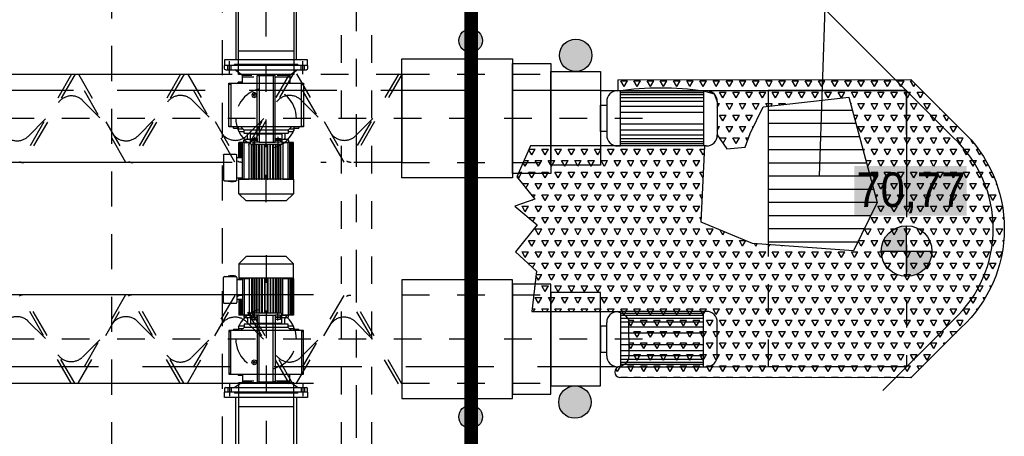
# Model space of a CAD drawing. Header units: metres. Extents: x -5 to 93, y -48 to 79.
# Tile 78 of 91: x 82.45 to 86.01, y 12.02 to 13.53. Entities that reach past the tile are written whole.
import ezdxf

# ---------------------------------------------------------------- set-up
doc = ezdxf.new("R2010")
doc.units = ezdxf.units.M
doc.header["$LTSCALE"] = 0.05
for name, pattern in [('STRICHPUNKT', [25.4, 12.7, -6.35, 0, -6.35]), ('STRICHPUNKT2', [12.7, 6.35, -3.175, 0, -3.175]), ('VERDECKT', [9.525, 6.35, -3.175]), ('VERDECKT2', [4.7625, 3.175, -1.5875])]:
    doc.linetypes.add(name, pattern=pattern)
for name, color, linetype in [('A_Achse', 9, 'STRICHPUNKT2'), ('A_Ansicht', 2, 'Continuous'), ('A_Bauteile-Neu-Geiger', 10, 'Continuous'), ('A_Sanitär', 4, 'Continuous'), ('A_Schraff_Abbruch', 50, 'Continuous'), ('A_Schraffur', 9, 'Continuous'), ('A_Text', 5, 'Continuous'), ('A_Unsichtbar', 7, 'VERDECKT'), ('A_Unsichtbar-über', 253, 'VERDECKT')]:
    doc.layers.add(name, color=color, linetype=linetype)
doc.styles.add('Arial', font='arial.ttf', dxfattribs={"width": 0.9})

# ---------------------------------------------------------------- blocks, each defined once
blk = doc.blocks.new('Rechen-MDS300-d')
for p, q in [((-1825, 352.4), (-1825, 498.4)), ((-1809, 502.4), (-1821, 502.4)), ((-1809, 502.4), (-1809, 352.4)), ((-1809, 502.4), (-1789, 502.4)), ((-1789, 502.4), (-1789, 202.4)), ((-2031.5, 470.9), (-2036, 470.9)), ((-2036, 462.4), (-2036, 470.9)), ((-2028.4, 487.4), (-2031.5, 487.4)), ((-2031.5, 487.4), (-2031.5, 480.4)), ((-2031.5, 480.4), (-1873.5, 480.4)), ((-2031.5, 480.4), (-2031.5, 224.4)), ((-1876.7, 487.4), (-2028.4, 487.4)), ((-2028.4, 480.4), (-2028.4, 487.4)), ((-1873.5, 487.4), (-1876.7, 487.4)), ((-1876.7, 480.4), (-1876.7, 487.4)), ((-1873.5, 480.4), (-1873.5, 487.4)), ((-1873.5, 224.4), (-1873.5, 480.4)), ((-1825, 465.9), (-1845, 437.4)), ((-1840, 484.9), (-1794, 484.9)), ((-1825, 491.4), (-1809, 491.4)), ((-1825, 478.4), (-1809, 478.4)), ((-1805, 467.4), (-1809, 467.4)), ((-1805, 467.4), (-1805, 352.4)), ((-2273.5, 450.9), (-2299.5, 424.9)), ((-2273.5, 253.9), (-2273.5, 450.9)), ((-2220.5, 450.9), (-2273.5, 450.9)), ((-2220.5, 450.9), (-2220.5, 253.9)), ((-2220.3, 432.9), (-2220.5, 432.9)), ((-2220.3, 450.7), (-2087.7, 450.7)), ((-2220.3, 449.4), (-2220.3, 450.7)), ((-2220.3, 432), (-2220.3, 449.4)), ((-2220.3, 432), (-2220.3, 446.8)), ((-2220.3, 432), (-2220.3, 443)), ((-2220.3, 432), (-2220.3, 438.1)), ((-2220.3, 413.2), (-2220.3, 432)), ((-2087.7, 450.7), (-2087.7, 449.4)), ((-2087.7, 449.4), (-2087.7, 432)), ((-2087.7, 446.8), (-2087.7, 432)), ((-2087.7, 443), (-2087.7, 432)), ((-2087.7, 438.1), (-2087.7, 432)), ((-2087.5, 432.9), (-2087.7, 432.9)), ((-2087.7, 432), (-2087.7, 413.2)), ((-2081.5, 433.4), (-2087.5, 433.4)), ((-2087.5, 409.4), (-2087.5, 433.4)), ((-2077.5, 429.4), (-2077.5, 409.4)), ((-2055, 430.4), (-2055, 274.4)), ((-2043, 432.4), (-2053, 432.4)), ((-2048.5, 432.4), (-2048.5, 448.4)), ((-2038.5, 452.4), (-2044.5, 452.4)), ((-2031.5, 443.9), (-2043, 432.4)), ((-2043, 432.4), (-2043, 272.4)), ((-2031.5, 452.4), (-2038.5, 452.4)), ((-2038.5, 436.9), (-2038.5, 452.4)), ((-2036, 453.9), (-2036, 462.4)), ((-2036, 453.9), (-2031.5, 453.9)), ((-1850, 437.4), (-1871.5, 437.4)), ((-1850, 387.8), (-1850, 437.4)), ((-1845, 437.4), (-1850, 437.4)), ((-1845, 437.4), (-1845, 391.8)), ((-1578.5, 452.1), (-1842, 452.1)), ((-1842, 452.1), (-1842, 252.1)), ((-1789, 461.6), (-1435, 461.6)), ((-1756.5, 252.1), (-1756.5, 452.1)), ((-2299.5, 424.9), (-2299.5, 279.9)), ((-2220.3, 403.1), (-2220.3, 405.1)), ((-2220.3, 394.9), (-2220.3, 396.9)), ((-2095, 405.4), (-2095, 299.4)), ((-2067.7, 394.4), (-2091.5, 394.4)), ((-2057.5, 409.4), (-2091, 409.4)), ((-2080, 404.4), (-2087, 404.4)), ((-2087, 404.4), (-2087, 384.4)), ((-2073, 404.4), (-2080, 404.4)), ((-2080, 404.4), (-2080, 384.4)), ((-2080, 384.4), (-2080, 404.4)), ((-2055, 420.4), (-2073.5, 420.4)), ((-2073, 384.4), (-2073, 404.4)), ((-2057.5, 409.4), (-2057.5, 295.4)), ((-2220.3, 386), (-2220.3, 388)), ((-2220.3, 376.5), (-2220.3, 378.5)), ((-2220.3, 366.6), (-2220.3, 368.6)), ((-2220.3, 356.5), (-2220.3, 358.5)), ((-2087, 384.4), (-2080, 384.4)), ((-2087, 384.4), (-1846, 384.4)), ((-2087, 377.4), (-2087, 384.4)), ((-2087, 327.4), (-2087, 377.4)), ((-1846, 377.4), (-2087, 377.4)), ((-2080, 384.4), (-2073, 384.4)), ((-2055, 391.4), (-2057.5, 391.4)), ((-1846, 384.4), (-1846, 377.4)), ((-1846, 327.4), (-1846, 377.4)), ((-2220.3, 346.2), (-2220.3, 348.2)), ((-2220.3, 336.1), (-2220.3, 338.1)), ((-2220.3, 326.2), (-2220.3, 328.2)), ((-1846, 327.4), (-2087, 327.4)), ((-2087, 327.4), (-2087, 320.4)), ((-1846, 320.4), (-1846, 327.4)), ((-1825, 206.4), (-1825, 352.4)), ((-1809, 352.4), (-1809, 202.4)), ((-1805, 352.4), (-1805, 237.4)), ((-2220.3, 316.8), (-2220.3, 318.8)), ((-2220.3, 307.8), (-2220.3, 309.8)), ((-2220.3, 299.6), (-2220.3, 301.6)), ((-2220.3, 272.7), (-2220.3, 291.5)), ((-2067.4, 310.4), (-2091.8, 310.4)), ((-2091, 295.4), (-2057.5, 295.4)), ((-2087.7, 291.5), (-2087.7, 272.7)), ((-2087.5, 271.4), (-2087.5, 295.3)), ((-2080, 320.4), (-2087, 320.4)), ((-2087, 320.4), (-2087, 300.4)), ((-2087, 320.4), (-1846, 320.4)), ((-2087, 300.4), (-2080, 300.4)), ((-2073, 320.4), (-2080, 320.4)), ((-2080, 320.4), (-2080, 300.4)), ((-2080, 300.4), (-2080, 320.4)), ((-2080, 300.4), (-2073, 300.4)), ((-2077.5, 295.4), (-2077.5, 275.4)), ((-2073, 300.4), (-2073, 320.4)), ((-2057.5, 313.4), (-2055, 313.4)), ((-1919.5, 311.1), (-1916.5, 312.8)), ((-1919.5, 307.6), (-1919.5, 311.1)), ((-1916.5, 305.9), (-1919.5, 307.6)), ((-1916.5, 312.8), (-1913.5, 311.1)), ((-1913.5, 307.6), (-1916.5, 305.9)), ((-1913.5, 311.1), (-1913.5, 307.6)), ((-1850, 267.4), (-1850, 307.3)), ((-1845, 300.7), (-1845, 267.4)), ((-2299.5, 279.9), (-2273.5, 253.9)), ((-2273.5, 253.9), (-2220.5, 253.9)), ((-2220.5, 271.9), (-2220.3, 271.9)), ((-2220.3, 266.6), (-2220.3, 272.7)), ((-2220.3, 261.7), (-2220.3, 266.6)), ((-2220.3, 257.9), (-2220.3, 261.7)), ((-2220.3, 261.7), (-2216, 261.7)), ((-2220.3, 255.3), (-2220.3, 257.9)), ((-2220.3, 257.9), (-2216, 257.9)), ((-2220.3, 255.3), (-2216, 255.3)), ((-2220.3, 254), (-2220.3, 255.3)), ((-2220.3, 254), (-2216, 254)), ((-2216, 245.9), (-2216, 266.6)), ((-2144, 266.6), (-2144, 245.9)), ((-2144, 254), (-2087.7, 254)), ((-2087.7, 272.7), (-2087.7, 266.6)), ((-2087.7, 271.9), (-2087.5, 271.9)), ((-2087.7, 266.6), (-2087.7, 261.7)), ((-2087.7, 261.7), (-2087.7, 257.9)), ((-2087.7, 257.9), (-2087.7, 255.3)), ((-2087.7, 255.3), (-2087.7, 254)), ((-2087.5, 271.4), (-2081.5, 271.4)), ((-2073.5, 284.4), (-2055, 284.4)), ((-2053, 272.4), (-2043, 272.4)), ((-2048.5, 256.4), (-2048.5, 272.3)), ((-2044.5, 252.4), (-2038.5, 252.4)), ((-2043, 272.4), (-2031.5, 260.9)), ((-2038.5, 252.4), (-2038.5, 267.9)), ((-2038.5, 252.4), (-2031.5, 252.4)), ((-2036, 242.4), (-2036, 250.9)), ((-2031.5, 250.9), (-2036, 250.9)), ((-1873.5, 251.4), (-1869, 251.4)), ((-1871.5, 267.4), (-1850, 267.4)), ((-1869, 267.4), (-1869, 251.4)), ((-1850, 267.4), (-1845, 267.4)), ((-1845, 267.4), (-1825, 238.8)), ((-1842, 252.1), (-1578.5, 252.1)), ((-2230, 229.9), (-2229.1, 229.9)), ((-2230, 229.9), (-2230, 229.9)), ((-2229.1, 227.9), (-2230, 227.9)), ((-2230, 227.9), (-2230, 227.9)), ((-2227, 242.4), (-2228, 242.4)), ((-2228, 239.9), (-2228, 242.4)), ((-2227, 239.9), (-2228, 239.9)), ((-2228, 217.9), (-2228, 239.9)), ((-2228, 217.9), (-2227, 217.9)), ((-2228, 215.4), (-2228, 217.9)), ((-2228, 215.4), (-2227, 215.4)), ((-2227, 201.4), (-2227, 242.9)), ((-2224, 245.9), (-2133, 245.9)), ((-2130, 201.4), (-2130, 242.9)), ((-2036, 233.9), (-2036, 242.4)), ((-2036, 233.9), (-2031.5, 233.9)), ((-1873.5, 224.4), (-2031.5, 224.4)), ((-2031.5, 224.4), (-2031.5, 217.4)), ((-2031.5, 217.4), (-2028.4, 217.4)), ((-2028.4, 217.4), (-2028.4, 224.4)), ((-2028.4, 217.4), (-1876.7, 217.4)), ((-1876.7, 217.4), (-1876.7, 224.4)), ((-1876.7, 217.4), (-1873.5, 217.4)), ((-1873.5, 217.4), (-1873.5, 224.4)), ((-1840, 219.9), (-1794, 219.9)), ((-1825, 226.4), (-1809, 226.4)), ((-1809, 237.4), (-1805, 237.4)), ((-1435, 242.5), (-1789, 242.5)), ((-2133, 198.4), (-2224, 198.4)), ((-1825, 213.4), (-1809, 213.4)), ((-1821, 202.4), (-1809, 202.4)), ((-1789, 202.4), (-1809, 202.4))]:
    blk.add_line(p, q)
at = {"color": 8}
for p, q in [((-2220.3, 449.4), (-2087.7, 449.4)), ((-2220.3, 446.8), (-2087.7, 446.8)), ((-2220.3, 443), (-2087.7, 443)), ((-2220.3, 438.1), (-2087.7, 438.1)), ((-2220.3, 432), (-2087.7, 432)), ((-2087.7, 413.2), (-2220.3, 413.2)), ((-2220.3, 405.1), (-2095, 405.1)), ((-2220.3, 403.1), (-2095, 403.1)), ((-2220.3, 396.9), (-2095, 396.9)), ((-2220.3, 394.9), (-2095, 394.9)), ((-2220.3, 388), (-2095, 388)), ((-2220.3, 386), (-2095, 386)), ((-2220.3, 378.5), (-2095, 378.5)), ((-2220.3, 376.5), (-2095, 376.5)), ((-2220.3, 368.6), (-2095, 368.6)), ((-2220.3, 366.6), (-2095, 366.6)), ((-2220.3, 358.5), (-2095, 358.5)), ((-2220.3, 356.5), (-2095, 356.5)), ((-2220.3, 348.2), (-2095, 348.2)), ((-2220.3, 346.2), (-2095, 346.2)), ((-2220.3, 338.1), (-2095, 338.1)), ((-2220.3, 336.1), (-2095, 336.1)), ((-2220.3, 328.2), (-2095, 328.2)), ((-2220.3, 326.2), (-2095, 326.2)), ((-2220.3, 318.8), (-2095, 318.8)), ((-2220.3, 316.8), (-2095, 316.8)), ((-2220.3, 309.8), (-2095, 309.8)), ((-2220.3, 307.8), (-2095, 307.8)), ((-2220.3, 301.6), (-2095, 301.6)), ((-2220.3, 299.6), (-2095, 299.6)), ((-2220.3, 291.5), (-2087.7, 291.5)), ((-2220.3, 272.7), (-2087.7, 272.7)), ((-2220.3, 266.6), (-2087.7, 266.6)), ((-2144, 261.7), (-2087.7, 261.7)), ((-2144, 257.9), (-2087.7, 257.9)), ((-2144, 255.3), (-2087.7, 255.3))]:
    blk.add_line(p, q, dxfattribs=at)
blk.add_circle((-1916.5, 309.4), 8.5)
for centre, radius, start, end in [((-1821, 498.4), 4, 90, 180), ((-2081.5, 429.4), 4, 0, 90), ((-2053, 430.4), 2, 90, 180), ((-2044.5, 448.4), 4, 90, 180), ((-1871.5, 439.4), 2, 180, 270), ((-2091, 405.4), 4, 90, 180), ((-2073.5, 424.4), 4, 180, 270), ((-2091, 299.4), 4, 180, 270), ((-2081.5, 275.4), 4, 270, 0), ((-2073.5, 280.4), 4, 90, 180), ((-2053, 274.4), 2, 180, 270), ((-2044.5, 256.4), 4, 180, 270), ((-1871.5, 265.4), 2, 90, 180), ((-2183.5, 228.9), 46.6, 163.1461, 178.7694), ((-2198.8, 228.9), 31.2, 159.3903, 178.1662), ((-2198.8, 228.9), 31.2, 181.8338, 200.6097), ((-2183.5, 228.9), 46.6, 181.2306, 196.8539), ((-2183.5, 228.9), 45.8, 178.7484, 181.2485), ((-2198.8, 228.9), 30.3, 178.111, 181.889), ((-2224, 242.9), 3, 90, 180), ((-2224, 242.9), 3, 90, 180), ((-2133, 242.9), 3, 0, 90), ((-2224, 201.4), 3, 180, 270), ((-2133, 201.4), 3, 270, 0), ((-1821, 206.4), 4, 180, 270)]:
    blk.add_arc(centre, radius, start, end)
at = {"layer": 'A_Achse'}
blk.add_line((-2304.4, 352.1), (-53.5, 352.1), dxfattribs=at)

msp = doc.modelspace()

# ---------------------------------------------------------------- hatches: boundary and pattern name
at = {"layer": 'A_Schraff_Abbruch'}
msp.add_hatch(color=255, dxfattribs=at).paths.add_polyline_path([(85.4696, 12.8215), (85.8757, 12.8215), (85.8757, 13.0017), (85.4696, 13.0017)])
at = {"layer": 'A_Schraffur'}
h = msp.add_hatch(color=30, dxfattribs=at)
h.paths.add_polyline_path([(84.0829, 13.4552), (84.0526, 13.425, 0.414214), (84.1131, 13.425)])
h.paths.add_polyline_path([(84.1131, 13.4854), (84.0829, 13.4552), (84.1131, 13.425, 0.198912), (84.1256, 13.4552, 0.198912)])
h.paths.add_polyline_path([(84.1131, 13.4854, 0.414214), (84.0526, 13.4854), (84.0829, 13.4552)])
h.paths.add_polyline_path([(84.0526, 13.4854, 0.198912), (84.0401, 13.4552, 0.198912), (84.0526, 13.425), (84.0829, 13.4552)])
h = msp.add_hatch(color=80, dxfattribs=at)
edge = h.paths.add_edge_path()
edge.add_arc((84.463, 13.402), 0.0586, 0, 360)
h = msp.add_hatch(dxfattribs=at)
h.set_pattern_fill('TRIANG', color=8, scale=0.005, style=0)
h.set_pattern_definition([(60, (60.51569, 1.5344), (-0.02381249, 0.041244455), [0.0238125, -0.0238125]), (120, (60.51569, 1.5344), (-0.04762499, 5e-09), [0.0238125, -0.0238125]), (0, (60.503784, 1.55502), (0.0238125, 0.04124445), [0.0238125, -0.0238125])])
h.paths.add_polyline_path([(85.8569, 13.1325), (85.6749, 13.3145), (84.6148, 13.314), (84.6148, 13.274, -0.068655), (84.9248, 13.274), (84.9631, 13.2623), (84.9748, 13.234), (84.9748, 13.1661), (84.9748, 13.114), (85.009, 13.0635), (85.0756, 13.0702), (85.0941, 13.1188), (85.1408, 13.2161), (85.4505, 13.2501), (85.5531, 12.8691), (85.4666, 12.6947), (85.1021, 12.7215), (84.9163, 12.7983), (84.9298, 13.074), (84.2998, 13.074), (84.2506, 12.9621), (84.3151, 12.881), (84.2422, 12.8558), (84.3235, 12.7886), (84.245, 12.6906), (84.3207, 12.6206), (84.3048, 12.475), (84.6048, 12.475, -0.275523), (84.6532, 12.4461), (84.6548, 12.315, -0.371988), (84.6216, 12.2756, 0.852108), (84.6216, 12.2356), (85.6749, 12.2345), (85.8569, 12.4165, 0.434162)])
h = msp.add_hatch(color=80, dxfattribs=at)
edge = h.paths.add_edge_path()
edge.add_arc((84.46, 12.147), 0.0586, 0, 360)
h = msp.add_hatch(color=30, dxfattribs=at)
h.paths.add_polyline_path([(84.0829, 12.0937), (84.0526, 12.1239, -0.414214), (84.1131, 12.1239)])
h.paths.add_polyline_path([(84.1131, 12.0635), (84.0829, 12.0937), (84.1131, 12.1239, -0.198912), (84.1256, 12.0937, -0.198912)])
h.paths.add_polyline_path([(84.1131, 12.0635, -0.414214), (84.0526, 12.0635), (84.0829, 12.0937)])
h.paths.add_polyline_path([(84.0526, 12.0635, -0.198912), (84.0401, 12.0937, -0.198912), (84.0526, 12.1239), (84.0829, 12.0937)])
at = {"layer": 'A_Text'}
h = msp.add_hatch(color=256, dxfattribs=at)
h.paths.add_polyline_path([(85.5674, 12.6934), (85.6591, 12.6934), (85.6591, 12.7851, 0.414214)])
h.paths.add_polyline_path([(85.6591, 12.6934), (85.6591, 12.6017, 0.414214), (85.7508, 12.6934)])

# ---------------------------------------------------------------- linework, layer by layer
at = {"layer": 'A_Achse', "ltscale": 0.25}
for p, q in [((84.7048, 13.174), (76.8623, 13.174)), ((84.7048, 12.375), (76.8623, 12.375))]:
    msp.add_line(p, q, dxfattribs=at)
at = {"layer": 'A_Ansicht'}
for p, q in [((85.8291, 13.1037), (85.3048, 13.628)), ((84.552, 13.2745), (85.6583, 13.2745)), ((85.8291, 12.4453), (85.5733, 12.1894)), ((84.552, 12.276), (84.6062, 12.2759)), ((84.6216, 12.2756), (85.6583, 12.2745))]:
    msp.add_line(p, q, dxfattribs=at)
msp.add_arc((85.5223, 12.7745), 0.45, 312.9784, 47.0216, dxfattribs=at)
at = {"layer": 'A_Bauteile-Neu-Geiger'}
msp.add_line((85.3847, 14.2256), (85.3429, 12.9644), dxfattribs=at)
at = {"layer": 'A_Sanitär', "linetype": 'VERDECKT', "ltscale": 0.25}
for p, q in [((82.2706, 13.334), (82.4528, 13.0183)), ((82.6401, 13.334), (82.4563, 13.0157)), ((82.6529, 13.334), (82.4682, 13.014)), ((82.8367, 13.014), (82.6529, 13.3323)), ((82.6648, 13.334), (82.8471, 13.0183)), ((83.0343, 13.334), (82.8506, 13.0157)), ((83.0472, 13.334), (82.8625, 13.014)), ((83.231, 13.0157), (83.0472, 13.334)), ((83.0591, 13.3357), (83.2414, 13.02)), ((83.4286, 13.3357), (83.2449, 13.0174)), ((83.4415, 13.3357), (83.2568, 13.0157)), ((83.6253, 13.0157), (83.4415, 13.334)), ((83.4534, 13.3357), (83.6356, 13.02)), ((83.8229, 13.3357), (83.6391, 13.0174)), ((83.8358, 13.3357), (83.651, 13.0157)), ((83.8348, 13.334), (84.3731, 13.334)), ((82.7431, 13.176), (82.6804, 13.2392)), ((83.1374, 13.1777), (83.0747, 13.2409)), ((83.5317, 13.1777), (83.469, 13.2409)), ((82.5465, 13.1719), (82.4838, 13.1088)), ((82.9408, 13.1719), (82.8781, 13.1088)), ((83.3351, 13.1736), (83.2723, 13.1105)), ((83.7293, 13.1736), (83.6666, 13.1105)), ((83.8348, 13.014), (84.3731, 13.014)), ((85.6583, 12.9168), (85.6583, 12.2755)), ((85.1583, 12.7739), (85.1583, 12.276)), ((82.6391, 12.215), (82.4553, 12.5333)), ((82.652, 12.215), (82.4672, 12.535)), ((82.8357, 12.535), (82.652, 12.2167)), ((82.6639, 12.215), (82.8461, 12.5306)), ((83.0334, 12.215), (82.8496, 12.5333)), ((83.0462, 12.215), (82.8615, 12.535)), ((83.23, 12.5333), (83.0462, 12.215)), ((83.4277, 12.2133), (83.2439, 12.5316)), ((83.4405, 12.2133), (83.2558, 12.5333)), ((83.6243, 12.5333), (83.4405, 12.215)), ((83.8219, 12.2133), (83.6382, 12.5316)), ((83.8348, 12.2133), (83.6501, 12.5333)), ((83.8348, 12.535), (84.3731, 12.535)), ((83.0581, 12.2133), (83.2404, 12.5289)), ((83.4524, 12.2133), (83.6347, 12.5289)), ((82.5455, 12.377), (82.4828, 12.4402)), ((82.9398, 12.377), (82.8771, 12.4402)), ((83.3341, 12.3754), (83.2714, 12.4385)), ((83.7284, 12.3754), (83.6656, 12.4385)), ((82.7422, 12.3729), (82.6795, 12.3098)), ((83.1365, 12.3712), (83.0737, 12.3081)), ((83.5307, 12.3712), (83.468, 12.3081)), ((83.8348, 12.215), (84.3731, 12.215))]:
    msp.add_line(p, q, dxfattribs=at)
at = {"layer": 'A_Sanitär'}
for p, q in [((84.6248, 13.274), (84.6148, 13.274)), ((84.9248, 13.274), (84.9348, 13.274)), ((85.1583, 13.2745), (85.1583, 12.7739)), ((85.6583, 13.2745), (85.1583, 13.2745)), ((85.6583, 13.1156), (85.6583, 13.2756)), ((85.6583, 13.2745), (85.6583, 12.9168)), ((84.5748, 13.234), (84.5748, 13.114)), ((84.9748, 13.234), (84.9748, 13.114)), ((85.4633, 13.2025), (85.1583, 13.2025)), ((85.4762, 13.1549), (85.1583, 13.1549)), ((85.489, 13.1073), (85.1583, 13.1073)), ((84.6148, 13.074), (84.6248, 13.074)), ((84.9348, 13.074), (84.9248, 13.074)), ((85.5018, 13.0596), (85.1583, 13.0596)), ((85.5146, 13.012), (85.1583, 13.012)), ((85.5275, 12.9644), (85.1583, 12.9644)), ((85.2961, 12.9168), (85.1583, 12.9168)), ((85.5403, 12.9168), (85.2961, 12.9168)), ((85.2961, 12.8691), (85.1583, 12.8691)), ((85.5531, 12.8691), (85.2961, 12.8691)), ((85.2961, 12.8215), (85.1583, 12.8215)), ((85.5295, 12.8215), (85.2961, 12.8215)), ((85.5059, 12.7739), (85.1605, 12.7739)), ((85.4822, 12.7263), (85.1583, 12.7263)), ((84.6148, 12.475), (84.6248, 12.475)), ((84.9348, 12.4752), (84.9248, 12.4752)), ((84.5748, 12.315), (84.5748, 12.435)), ((84.9748, 12.3152), (84.9748, 12.4352)), ((84.6248, 12.275), (84.6148, 12.275)), ((84.9248, 12.2752), (84.9348, 12.2752))]:
    msp.add_line(p, q, dxfattribs=at)
at = {"layer": 'A_Sanitär', "color": 8}
for p, q in [((84.9248, 13.2662), (84.6248, 13.2662)), ((84.9248, 13.2586), (84.6248, 13.2586)), ((84.9248, 13.2483), (84.6248, 13.2483)), ((84.9248, 13.2352), (84.6248, 13.2352)), ((84.9248, 13.2164), (84.6248, 13.2164)), ((84.9248, 13.1949), (84.6248, 13.1949)), ((84.9248, 13.1531), (84.6248, 13.1531)), ((84.9248, 13.1315), (84.6248, 13.1315)), ((84.9248, 13.1128), (84.6248, 13.1128)), ((84.9248, 13.0996), (84.6248, 13.0996)), ((84.9248, 13.0893), (84.6248, 13.0893)), ((84.9248, 13.0818), (84.6248, 13.0818)), ((84.9248, 12.4674), (84.6248, 12.4674)), ((84.9248, 12.4599), (84.6248, 12.4599)), ((84.9248, 12.4495), (84.6248, 12.4495)), ((84.9248, 12.4364), (84.6248, 12.4364)), ((84.9248, 12.4177), (84.6248, 12.4177)), ((84.9248, 12.3961), (84.6248, 12.3961)), ((84.9248, 12.3543), (84.6248, 12.3543)), ((84.9248, 12.3327), (84.6248, 12.3327)), ((84.9248, 12.314), (84.6248, 12.314)), ((84.9248, 12.3008), (84.6248, 12.3008)), ((84.9248, 12.2905), (84.6248, 12.2905)), ((84.9248, 12.283), (84.6248, 12.283))]:
    msp.add_line(p, q, dxfattribs=at)
at = {"layer": 'A_Sanitär'}
for points in [[(84.2348, 12.959), (83.8348, 12.959), (83.8348, 13.389), (84.2348, 13.389)], [(84.3731, 12.9749), (84.2348, 12.9749), (84.2348, 13.373), (84.3731, 13.373)], [(84.552, 13.0046), (84.3731, 13.0046), (84.3731, 13.3433), (84.552, 13.3433)], [(84.9248, 13.074), (84.6248, 13.074), (84.6248, 13.274), (84.9248, 13.274)], [(84.5748, 13.1265), (84.552, 13.1265), (84.552, 13.2216), (84.5748, 13.2216)], [(84.2348, 12.59), (83.8348, 12.59), (83.8348, 12.16), (84.2348, 12.16)], [(84.3731, 12.574), (84.2348, 12.574), (84.2348, 12.1759), (84.3731, 12.1759)], [(84.552, 12.5443), (84.3731, 12.5443), (84.3731, 12.2056), (84.552, 12.2056)], [(84.9248, 12.4752), (84.6248, 12.4752), (84.6248, 12.2752), (84.9248, 12.2752)], [(84.5748, 12.4224), (84.552, 12.4224), (84.552, 12.3273), (84.5748, 12.3273)]]:
    msp.add_lwpolyline(points, close=True, dxfattribs=at)
for points in [[(83.2212, 13.014), (77.7914, 13.014), (77.7914, 13.334), (83.2212, 13.334)], [(83.7602, 13.334), (83.8348, 13.334), (83.8348, 13.014)], [(83.8348, 13.014), (83.7602, 13.014)], [(83.5148, 12.535), (77.7914, 12.535), (77.7914, 12.215), (83.5148, 12.215)]]:
    msp.add_lwpolyline(points, dxfattribs=at)
at = {"layer": 'A_Sanitär', "linetype": 'VERDECKT', "ltscale": 0.2}
for points in [[(83.5412, 13.334), (83.7602, 13.334)], [(83.7602, 13.014), (83.5412, 13.014)]]:
    msp.add_lwpolyline(points, dxfattribs=at)
at = {"layer": 'A_Sanitär', "linetype": 'VERDECKT', "ltscale": 0.25}
msp.add_lwpolyline([(85.1583, 12.276), (85.6583, 12.2755)], dxfattribs=at)
at = {"layer": 'A_Sanitär'}
for centre, radius in [((84.0829, 13.4552), 0.0427), ((84.463, 13.402), 0.0586), ((84.46, 12.147), 0.0586), ((84.0829, 12.0937), 0.0427)]:
    msp.add_circle(centre, radius, dxfattribs=at)
at = {"layer": 'A_Sanitär', "linetype": 'VERDECKT', "ltscale": 0.25}
for centre, radius, start, end in [((83.3435, 13.174), 0.1095, 360, 180), ((82.6401, 13.1964), 0.0588, 46.6829, 144.9078), ((83.0344, 13.1981), 0.0588, 46.6829, 144.9078), ((83.4287, 13.1981), 0.0588, 46.6829, 144.9078), ((83.3435, 13.174), 0.1095, 180, 0), ((82.4435, 13.1515), 0.0588, 215.0922, 313.3171), ((82.8378, 13.1515), 0.0588, 215.0922, 313.3171), ((83.232, 13.1532), 0.0588, 215.0922, 313.3171), ((83.6263, 13.1532), 0.0588, 215.0922, 313.3171), ((82.4588, 13.0226), 0.00739, 215.3818, 249.9551), ((82.4681, 13.0563), 0.0423, 253.7423, 270.0657), ((82.8531, 13.0226), 0.00739, 215.3818, 249.9551), ((82.8624, 13.0563), 0.0423, 253.7423, 270.0657), ((83.2474, 13.0243), 0.00739, 215.3818, 249.9551), ((83.2567, 13.058), 0.0423, 253.7423, 270.0657), ((83.6417, 13.0243), 0.00739, 215.3818, 249.9551), ((83.651, 13.058), 0.0423, 253.7423, 270.0657), ((82.4578, 12.5263), 0.00739, 110.0449, 144.6182), ((82.4672, 12.4926), 0.0423, 89.9343, 106.2577), ((82.8521, 12.5263), 0.00739, 110.0449, 144.6182), ((82.8614, 12.4926), 0.0423, 89.9343, 106.2577), ((83.2464, 12.5246), 0.00739, 110.0449, 144.6182), ((83.2557, 12.4909), 0.0423, 89.9343, 106.2577), ((83.6407, 12.5246), 0.00739, 110.0449, 144.6182), ((83.65, 12.4909), 0.0423, 89.9343, 106.2577), ((83.3435, 12.375), 0.1095, 360, 180), ((82.4425, 12.3974), 0.0588, 46.6829, 144.9078), ((82.8368, 12.3974), 0.0588, 46.6829, 144.9078), ((83.2311, 12.3957), 0.0588, 46.6829, 144.9078), ((83.6253, 12.3957), 0.0588, 46.6829, 144.9078), ((83.3435, 12.375), 0.1095, 180, 0), ((82.6391, 12.3525), 0.0588, 215.0922, 313.3171), ((83.0334, 12.3508), 0.0588, 215.0922, 313.3171), ((83.4277, 12.3508), 0.0588, 215.0922, 313.3171)]:
    msp.add_arc(centre, radius, start, end, dxfattribs=at)
at = {"layer": 'A_Sanitär'}
for centre, start, end in [((84.6148, 13.234), 90, 180), ((84.9348, 13.234), 0, 90), ((84.6148, 13.114), 180, 270), ((84.9348, 13.114), 270, 0), ((84.6148, 12.435), 90, 180), ((84.9348, 12.4352), 0, 90), ((84.6148, 12.315), 180, 270), ((84.9348, 12.3152), 270, 0)]:
    msp.add_arc(centre, 0.04, start, end, dxfattribs=at)
at = {"layer": 'A_Schraffur', "color": 30, "linetype": 'STRICHPUNKT', "ltscale": 0.1, "const_width": 0.05}
msp.add_lwpolyline([(84.0848, 10.0244), (84.0848, 15.5246)], dxfattribs=at)
at = {"layer": 'A_Schraffur', "color": 8}
for points in [[(84.6148, 13.314), (84.6148, 13.274, -0.068655), (84.9248, 13.274), (84.9631, 13.2623), (84.9748, 13.234), (84.9748, 13.1661), (84.9748, 13.114), (84.9748, 13.114), (84.9748, 13.114), (85.009, 13.0635), (85.0756, 13.0702), (85.0941, 13.1188), (85.1408, 13.2161), (85.4505, 13.2501), (85.5531, 12.8691), (85.4666, 12.6947), (85.1021, 12.7215), (84.9163, 12.7983), (84.9298, 13.074), (84.2998, 13.074), (84.2506, 12.9621), (84.3151, 12.881), (84.2422, 12.8558), (84.3235, 12.7886), (84.245, 12.6906), (84.3207, 12.6206), (84.3048, 12.475), (84.6048, 12.475, -0.275523), (84.6532, 12.4461), (84.6548, 12.315, -0.371988), (84.6216, 12.2756, 0.852108), (84.6216, 12.2356, -0.07136)], [(84.6148, 13.314), (85.6749, 13.3145), (85.8569, 13.1325, -0.434162), (85.8569, 12.4165), (85.6749, 12.2345), (84.6216, 12.2356)]]:
    msp.add_lwpolyline(points, format="xyb", dxfattribs=at)
at = {"layer": 'A_Text'}
for p, q in [((85.6591, 12.6017), (85.6591, 12.7851)), ((85.5674, 12.6934), (85.7508, 12.6934))]:
    msp.add_line(p, q, dxfattribs=at)
msp.add_circle((85.6591, 12.6934), 0.0917, dxfattribs=at)
at = {"layer": 'A_Unsichtbar'}
for p, q in [((84.552, 13.2745), (77.6577, 13.2745)), ((77.6577, 12.2745), (84.552, 12.276))]:
    msp.add_line(p, q, dxfattribs=at)
at = {"layer": 'A_Unsichtbar-über', "linetype": 'VERDECKT2', "ltscale": 0.8}
for p, q in [((82.7843, 27.2829), (82.7843, 8.1995)), ((83.1843, 22.9911), (83.1843, 8.1995))]:
    msp.add_line(p, q, dxfattribs=at)
at = {"layer": 'A_Unsichtbar-über', "linetype": 'STRICHPUNKT', "ltscale": 0.3}
msp.add_line((83.6694, 15.6415), (83.6694, 9.9849), dxfattribs=at)
at = {"layer": 'A_Unsichtbar-über', "linetype": 'VERDECKT2', "ltscale": 0.3}
for p, q in [((83.6144, 15.4745), (83.6144, 10.0745)), ((83.7244, 15.4745), (83.7244, 10.0745))]:
    msp.add_line(p, q, dxfattribs=at)

# ---------------------------------------------------------------- block references
at = {"rotation": 270}
for p, xscale, yscale, zscale in [((82.9914, 15.1745), -0.0009999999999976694, 0.001000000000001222, 0.001), ((82.9914, 10.3745), 0.0009999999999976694, 0.0009999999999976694, 0.0009999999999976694)]:
    msp.add_blockref('Rechen-MDS300-d', p, dxfattribs=dict(at, xscale=xscale, yscale=yscale, zscale=zscale))

# ---------------------------------------------------------------- texts
at = {"layer": 'A_Text', "style": 'Arial', "width": 0.9}
msp.add_text('70,77', height=0.125, dxfattribs=at).set_placement((85.4776, 12.8532))

doc.saveas('drawing.dxf')
